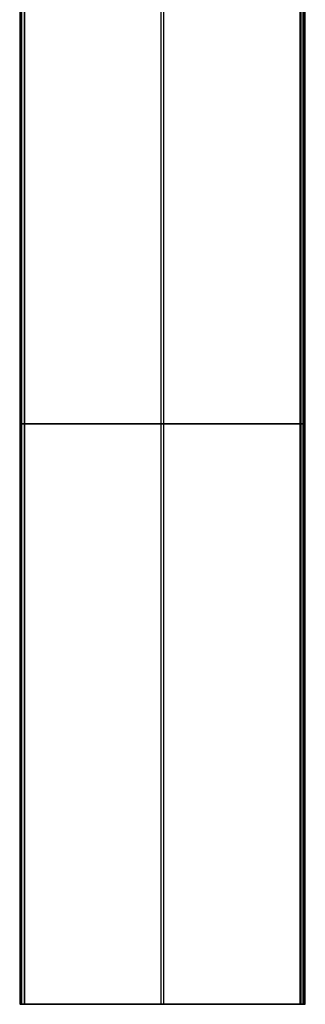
# Model space of a CAD drawing. Header units: millimetres. Extents: x -544 to 436, y -6221 to -5373.
# Tile 2 of 13: x -116 to 7, y -6221 to -5797. Entities that reach past the tile are written whole.
import ezdxf

# ---------------------------------------------------------------- set-up
doc = ezdxf.new("R2010")
doc.units = ezdxf.units.MM

msp = doc.modelspace()

# ---------------------------------------------------------------- linework, layer by layer
at = {"color": 7, "true_color": 0xffffff}
for p, q in [((-115.45, -5721.19, 78.14), (-115.45, -6221.18, 78.14)), ((-115.03, -6221.18, 80.07), (-115.03, -5721.19, 80.07)), ((-113.66, -5721.19, 82.55), (-113.66, -6221.18, 82.55)), ((5.4, -5721.19, 49.47), (5.4, -6221.18, 49.47)), ((6.77, -6221.18, 51.95), (6.77, -5721.19, 51.95)), ((7.15, -5721.19, 54.48), (7.15, -6221.18, 54.48)), ((-54.75, -6221.18, 63.33), (-54.75, -5760.39, 63.33)), ((-53.51, -6221.18, 68.69), (-53.51, -5760.39, 68.69)), ((-114.63, -5971.18, 81.77), (-115.42, -5971.18, 78.36)), ((-114.67, -5971.18, 77.17), (5.18, -5971.18, 49.5)), ((6.41, -5971.18, 54.86), (-113.44, -5971.18, 82.52)), ((6.37, -5971.18, 50.25), (7.16, -5971.18, 53.66)), ((-66.35, -6221.18, 66.01), (-41.91, -6221.18, 66.01)), ((-54.12, -6221.18, 68.83), (-54.12, -6221.18, 63.19))]:
    msp.add_line(p, q, dxfattribs=at)
at = {"color": 7, "true_color": 0xffffff, "extrusion": (0, -1, 0)}
for centre, radius, start, end in [((-114.45, 78.14, 5971.18), 1, 167, 257), ((-113.66, 81.55, 5971.18), 1, 77, 167), ((5.4, 50.47, 5971.18), 1, 257, 347), ((6.48, 54.06, 5971.18), 0.795, 329.1568, 94.8432)]:
    msp.add_arc(centre, radius, start, end, dxfattribs=at)
at = {"color": 7, "true_color": 0xffffff, "extrusion": (0, 1, 0)}
for centre, radius, start, end in [((114.45, 78.14, -6221.18), 1, 283, 13), ((113.66, 81.55, -6221.18), 1, 13, 103), ((-5.4, 50.47, -6221.18), 1, 193, 283), ((-6.48, 54.06, -6221.18), 0.795, 85.1568, 210.8432)]:
    msp.add_arc(centre, radius, start, end, dxfattribs=at)
at = {"color": 7, "true_color": 0xffffff}
for points in [[(-115.42, -6221.18, 78.36), (-115.42, -5721.19, 78.36)], [(-114.67, -6221.18, 77.17), (-114.67, -5721.19, 77.17)], [(-114.63, -6221.18, 81.77), (-114.63, -5721.19, 81.77)], [(-113.44, -5721.19, 82.52), (-113.44, -6221.18, 82.52)], [(5.18, -6221.18, 49.5), (5.18, -5721.19, 49.5)], [(6.37, -6221.18, 50.25), (6.37, -5721.19, 50.25)], [(6.41, -6221.18, 54.86), (6.41, -5721.19, 54.86)], [(7.16, -6221.18, 53.66), (7.16, -5721.19, 53.66)], [(-115.42, -6221.18, 78.36), (-114.63, -6221.18, 81.77)], [(5.18, -6221.18, 49.5), (-114.67, -6221.18, 77.17)], [(-113.44, -6221.18, 82.52), (6.41, -6221.18, 54.86)], [(7.16, -6221.18, 53.66), (6.37, -6221.18, 50.25)]]:
    msp.add_open_spline(points, degree=1, dxfattribs=at)

doc.saveas('drawing.dxf')
